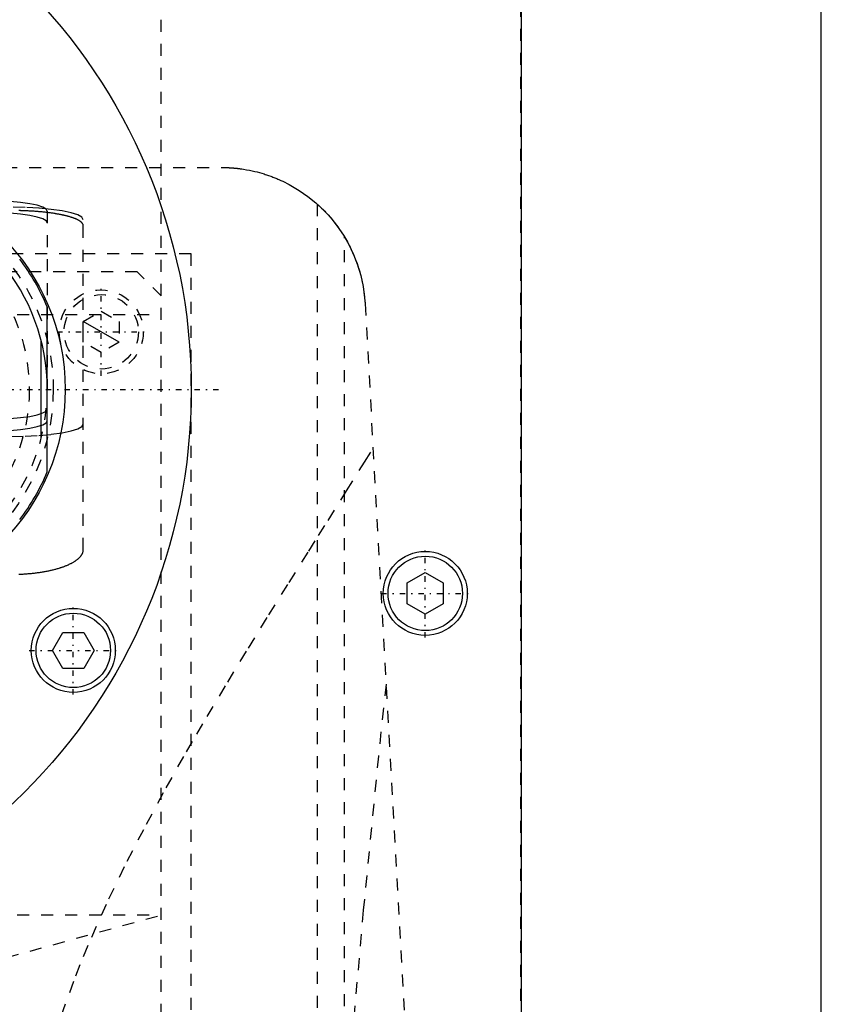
# Model space of a CAD drawing. Extents: x -120 to 120, y -123 to 447.
# Tile 10 of 11: x 33 to 100, y 249 to 331. Entities that reach past the tile are written whole.
import ezdxf

# ---------------------------------------------------------------- set-up
doc = ezdxf.new("R2010")
doc.units = 0
doc.linetypes.add('CENTER', pattern=[1.5, 0.45, -0.5, 0.05, -0.5])
doc.linetypes.add('DASHED', pattern=[2, 1, -1])
for name, color, linetype in [('AM_0', 7, 'CONTINUOUS'), ('AM_10', 7, 'CONTINUOUS'), ('AM_3', 7, 'DASHED'), ('AM_7', 7, 'CENTER')]:
    doc.layers.add(name, color=color, linetype=linetype)

msp = doc.modelspace()

# ---------------------------------------------------------------- linework, layer by layer
at = {"layer": 'AM_0', "color": 7, "linetype": 'CONTINUOUS'}
for p, q in [((75, 380), (75, 68)), ((100, 25), (100, 363)), ((35.5, 293.125), (35.5, 306.875)), ((35, 295.969), (35, 304.031)), ((65.5, 283.866), (67, 284.732)), ((67, 284.732), (68.5, 283.866)), ((65.5, 282.134), (65.5, 283.866)), ((68.5, 283.866), (68.5, 282.134)), ((67, 281.268), (65.5, 282.134)), ((68.5, 282.134), (67, 281.268)), ((35.94, 278.25), (36.806, 279.75)), ((36.806, 279.75), (38.538, 279.75)), ((38.538, 279.75), (39.404, 278.25)), ((36.806, 276.75), (35.94, 278.25)), ((39.404, 278.25), (38.538, 276.75)), ((38.538, 276.75), (36.806, 276.75))]:
    msp.add_line(p, q, dxfattribs=at)
for centre, radius in [((0, 300), 47.5), ((19, 300), 18), ((67, 283), 3.5), ((67, 283), 3.1), ((37.672, 278.25), 3.5), ((37.672, 278.25), 3.1)]:
    msp.add_circle(centre, radius, dxfattribs=at)
for radius, start, end in [(16.5, 0, 240), (17.875, 22.61986, 37.38014), (17.875, 322.61986, 337.38014)]:
    msp.add_arc((19, 300), radius, start, end, dxfattribs=at)
at = {"layer": 'AM_10', "color": 7, "linetype": 'CONTINUOUS'}
msp.add_line((41.5, 303.934), (38.5, 305.666), dxfattribs=at)
at = {"layer": 'AM_3', "color": 6, "linetype": 'DASHED'}
for p, q in [((74.95, 69.05), (74.95, 374.95)), ((45, 307.8), (45, 356.3)), ((-50, 318.5), (50, 318.5)), ((58, 315.444), (58, 116.6)), ((35.5, 314.865), (35.5, 300)), ((38.5, 286.634), (38.5, 314.14)), ((60.267, 116.6), (60.267, 312.713)), ((47.497, 311.3), (-47.497, 311.3)), ((47.497, 218.3), (47.497, 311.3)), ((43, 309.8), (-44, 309.8)), ((45, 307.8), (43, 309.8)), ((45, 221.8), (45, 307.8)), ((61.982, 307.16), (72.484, 116.6)), ((-45, 306.25), (45, 306.25)), ((38.5, 305.666), (40, 306.532)), ((40, 306.532), (41.5, 305.666)), ((38.5, 303.934), (38.5, 305.666)), ((41.5, 305.666), (41.5, 303.934)), ((40, 303.068), (38.5, 303.934)), ((41.5, 303.934), (40, 303.068)), ((-45, 256.2), (45, 256.2)), ((22.5, 250), (45, 256.2))]:
    msp.add_line(p, q, dxfattribs=at)
for points in [[(35.5, 314.865), (35.404, 315.034), (35.119, 315.197), (34.657, 315.347), (34.036, 315.479), (33.278, 315.587), (32.413, 315.667), (31.475, 315.716), (30.5, 315.733)], [(38.5, 314.14), (38.385, 314.344), (38.043, 314.539), (37.489, 314.719), (36.743, 314.877), (35.833, 315.007), (34.796, 315.103), (33.671, 315.162), (32.5, 315.182)], [(35.5, 313.88), (35.404, 314.049), (35.119, 314.212), (34.657, 314.362), (34.036, 314.494), (33.278, 314.602), (32.413, 314.682), (31.475, 314.732), (30.5, 314.748)], [(30.5, 297.5), (31.475, 297.517), (32.413, 297.566), (33.278, 297.646), (34.036, 297.754), (34.657, 297.886), (35.119, 298.036), (35.404, 298.199), (35.5, 298.368)], [(30.5, 296.515), (31.475, 296.532), (32.413, 296.581), (33.278, 296.662), (34.036, 296.769), (34.657, 296.901), (35.119, 297.051), (35.404, 297.214), (35.5, 297.383)], [(32.5, 296.081), (33.671, 296.101), (34.796, 296.16), (35.833, 296.257), (36.743, 296.386), (37.489, 296.544), (38.043, 296.724), (38.385, 296.92), (38.5, 297.123)]]:
    msp.add_lwpolyline(points, dxfattribs=at)
for points in [[(50, 318.5, 0), (50.025, 318.5, 0), (50.075, 318.5, 0), (50.125, 318.499, 0), (50.15, 318.499, 0), (50.175, 318.499, 0), (50.225, 318.498, 0), (50.275, 318.497, 0), (50.324, 318.496, 0), (50.374, 318.494, 0), (50.424, 318.493, 0), (50.449, 318.492, 0), (50.473, 318.491, 0), (50.523, 318.489, 0), (50.572, 318.486, 0), (50.622, 318.484, 0), (50.671, 318.481, 0), (50.72, 318.478, 0), (50.744, 318.477, 0), (50.769, 318.475, 0), (50.817, 318.472, 0), (50.866, 318.469, 0), (50.89, 318.467, 0), (50.914, 318.465, 0), (50.962, 318.461, 0), (51.01, 318.457, 0), (51.034, 318.455, 0), (51.058, 318.453, 0), (51.106, 318.449, 0), (51.153, 318.444, 0), (51.2, 318.44, 0), (51.247, 318.435, 0), (51.293, 318.43, 0), (51.317, 318.428, 0), (51.34, 318.425, 0), (51.386, 318.42, 0), (51.432, 318.414, 0), (51.478, 318.409, 0), (51.523, 318.403, 0), (51.568, 318.397, 0), (51.59, 318.394, 0), (51.613, 318.391, 0), (51.657, 318.385, 0), (51.701, 318.379, 0), (51.854, 318.356, 0), (52.106, 318.314, 0), (52.346, 318.268, 0), (52.462, 318.245, 0), (52.573, 318.221, 0), (52.786, 318.172, 0), (52.99, 318.122, 0), (53.189, 318.069, 0), (53.383, 318.013, 0), (53.573, 317.956, 0), (53.666, 317.926, 0), (53.759, 317.896, 0), (53.942, 317.834, 0), (54.121, 317.77, 0), (54.209, 317.738, 0), (54.296, 317.705, 0), (54.469, 317.637, 0), (54.638, 317.568, 0), (54.721, 317.532, 0), (54.804, 317.497, 0), (54.967, 317.424, 0), (55.127, 317.35, 0), (55.663, 317.08, 0), (56.494, 316.591, 0), (57.217, 316.087, 0), (57.89, 315.541, 0), (58.525, 314.945, 0), (58.827, 314.629, 0), (59.119, 314.3, 0), (59.669, 313.607, 0), (60.172, 312.867, 0), (60.622, 312.083, 0), (61.016, 311.258, 0), (61.35, 310.396, 0), (61.493, 309.953, 0), (61.618, 309.502, 0), (61.818, 308.58, 0), (61.946, 307.638, 0), (61.982, 307.16, 0)], [(58, 315.444, 0), (58.002, 315.442, 0), (58.019, 315.427, 0), (58.053, 315.397, 0), (58.077, 315.375, 0), (58.105, 315.349, 0), (58.175, 315.284, 0), (58.263, 315.202, 0), (58.366, 315.103, 0), (58.485, 314.986, 0), (58.617, 314.852, 0), (58.687, 314.779, 0), (58.759, 314.702, 0), (58.91, 314.538, 0), (59.067, 314.36, 0), (59.237, 314.16, 0), (59.419, 313.935, 0), (59.609, 313.688, 0), (59.706, 313.557, 0), (59.802, 313.422, 0), (59.993, 313.143, 0), (60.178, 312.857, 0), (60.267, 312.713, 0)], [(38.5, 313.644, 0), (38.5, 313.653, 0), (38.499, 313.671, 0), (38.496, 313.689, 0), (38.495, 313.699, 0), (38.493, 313.708, 0), (38.488, 313.726, 0), (38.482, 313.744, 0), (38.475, 313.762, 0), (38.466, 313.781, 0), (38.456, 313.799, 0), (38.451, 313.808, 0), (38.445, 313.818, 0), (38.433, 313.836, 0), (38.419, 313.854, 0), (38.404, 313.873, 0), (38.388, 313.891, 0), (38.371, 313.909, 0), (38.361, 313.919, 0), (38.352, 313.928, 0), (38.332, 313.946, 0), (38.31, 313.964, 0), (38.299, 313.973, 0), (38.288, 313.982, 0), (38.264, 314, 0), (38.238, 314.018, 0), (38.225, 314.027, 0), (38.212, 314.036, 0), (38.184, 314.054, 0), (38.155, 314.072, 0), (38.125, 314.09, 0), (38.093, 314.107, 0), (38.06, 314.125, 0), (38.044, 314.134, 0), (38.026, 314.142, 0), (37.991, 314.16, 0), (37.955, 314.177, 0), (37.917, 314.194, 0), (37.878, 314.211, 0), (37.839, 314.227, 0), (37.818, 314.236, 0), (37.797, 314.244, 0), (37.755, 314.26, 0), (37.712, 314.277, 0), (37.668, 314.293, 0), (37.622, 314.309, 0), (37.576, 314.325, 0), (37.552, 314.332, 0), (37.528, 314.34, 0), (37.48, 314.356, 0), (37.43, 314.371, 0), (37.38, 314.386, 0), (37.329, 314.401, 0), (37.277, 314.415, 0), (37.25, 314.423, 0), (37.224, 314.43, 0), (37.17, 314.444, 0), (37.115, 314.458, 0), (37.06, 314.472, 0), (37.004, 314.485, 0), (36.947, 314.499, 0), (36.918, 314.505, 0), (36.89, 314.512, 0), (36.832, 314.525, 0), (36.773, 314.537, 0), (36.743, 314.544, 0), (36.714, 314.55, 0), (36.653, 314.562, 0), (36.592, 314.574, 0), (36.561, 314.58, 0), (36.529, 314.586, 0), (36.466, 314.598, 0), (36.401, 314.61, 0), (36.336, 314.621, 0), (36.269, 314.633, 0), (36.201, 314.644, 0), (36.167, 314.65, 0), (36.133, 314.655, 0), (36.063, 314.666, 0), (35.992, 314.677, 0), (35.921, 314.687, 0), (35.849, 314.697, 0), (35.775, 314.708, 0), (35.738, 314.713, 0), (35.701, 314.718, 0), (35.626, 314.727, 0), (35.551, 314.737, 0), (35.474, 314.746, 0), (35.397, 314.755, 0), (35.319, 314.764, 0), (35.28, 314.768, 0), (35.24, 314.772, 0), (35.161, 314.781, 0), (35.081, 314.789, 0), (35.001, 314.796, 0), (34.919, 314.804, 0), (34.838, 314.811, 0), (34.797, 314.815, 0), (34.756, 314.818, 0), (34.673, 314.825, 0), (34.59, 314.832, 0), (34.506, 314.838, 0), (34.422, 314.844, 0), (34.338, 314.85, 0), (34.296, 314.853, 0), (34.253, 314.855, 0), (34.168, 314.861, 0), (34.083, 314.866, 0), (34.04, 314.868, 0), (33.998, 314.87, 0), (33.912, 314.875, 0), (33.826, 314.879, 0), (33.783, 314.881, 0), (33.74, 314.883, 0), (33.654, 314.887, 0), (33.568, 314.89, 0), (33.482, 314.893, 0), (33.396, 314.896, 0), (33.309, 314.898, 0), (33.266, 314.9, 0), (33.223, 314.901, 0), (33.137, 314.903, 0)], [(60.267, 312.713, 0), (60.35, 312.572, 0), (60.511, 312.289, 0), (60.665, 312.001, 0), (60.738, 311.856, 0), (60.81, 311.709, 0), (60.948, 311.414, 0), (61.077, 311.115, 0), (61.199, 310.812, 0), (61.312, 310.506, 0), (61.416, 310.197, 0), (61.465, 310.042, 0), (61.512, 309.886, 0), (61.6, 309.572, 0), (61.679, 309.255, 0), (61.75, 308.937, 0), (61.812, 308.617, 0), (61.865, 308.295, 0), (61.888, 308.134, 0), (61.909, 307.972, 0), (61.945, 307.648, 0), (61.972, 307.323, 0), (61.982, 307.16, 0)], [(35.202, 242.828, 0), (35.652, 244.516, 0), (36.686, 247.849, 0), (37.878, 251.128, 0), (38.525, 252.748, 0), (39.202, 254.356, 0), (40.637, 257.536, 0), (42.163, 260.669, 0), (43.759, 263.755, 0), (45.41, 266.795, 0), (47.1, 269.787, 0), (47.955, 271.263, 0), (48.814, 272.727, 0), (50.538, 275.612, 0), (52.26, 278.439, 0), (53.967, 281.203, 0), (55.649, 283.9, 0), (57.296, 286.526, 0), (58.103, 287.811, 0), (58.897, 289.076, 0), (60.445, 291.546, 0), (61.93, 293.931, 0), (62.647, 295.09, 0)], [(33.142, 284.598, 0), (33.228, 284.601, 0), (33.271, 284.603, 0), (33.315, 284.605, 0), (33.401, 284.61, 0), (33.488, 284.614, 0), (33.575, 284.62, 0), (33.661, 284.625, 0), (33.748, 284.631, 0), (33.791, 284.635, 0), (33.834, 284.638, 0), (33.92, 284.645, 0), (34.007, 284.653, 0), (34.05, 284.656, 0), (34.092, 284.66, 0), (34.178, 284.669, 0), (34.263, 284.678, 0), (34.306, 284.682, 0), (34.348, 284.687, 0), (34.433, 284.697, 0), (34.517, 284.707, 0), (34.601, 284.717, 0), (34.685, 284.728, 0), (34.768, 284.74, 0), (34.809, 284.746, 0), (34.85, 284.751, 0), (34.932, 284.764, 0), (35.013, 284.776, 0), (35.094, 284.789, 0), (35.174, 284.803, 0), (35.253, 284.817, 0), (35.293, 284.824, 0), (35.332, 284.831, 0), (35.41, 284.846, 0), (35.488, 284.861, 0), (35.564, 284.876, 0), (35.64, 284.892, 0), (35.715, 284.908, 0), (35.752, 284.916, 0), (35.789, 284.924, 0), (35.862, 284.941, 0), (35.935, 284.958, 0), (36.006, 284.976, 0), (36.077, 284.993, 0), (36.146, 285.011, 0), (36.181, 285.021, 0), (36.215, 285.03, 0), (36.282, 285.048, 0), (36.349, 285.067, 0), (36.414, 285.086, 0), (36.479, 285.106, 0), (36.542, 285.125, 0), (36.574, 285.135, 0), (36.605, 285.145, 0), (36.666, 285.165, 0), (36.726, 285.185, 0), (36.755, 285.195, 0), (36.785, 285.205, 0), (36.843, 285.226, 0), (36.901, 285.247, 0), (36.93, 285.258, 0), (36.959, 285.269, 0), (37.015, 285.291, 0), (37.071, 285.313, 0), (37.126, 285.335, 0), (37.181, 285.358, 0), (37.234, 285.381, 0), (37.261, 285.393, 0), (37.287, 285.405, 0), (37.339, 285.429, 0), (37.39, 285.453, 0), (37.44, 285.477, 0), (37.489, 285.502, 0), (37.537, 285.527, 0), (37.561, 285.54, 0), (37.584, 285.552, 0), (37.63, 285.578, 0), (37.675, 285.604, 0), (37.719, 285.63, 0), (37.762, 285.656, 0), (37.804, 285.682, 0), (37.825, 285.696, 0), (37.845, 285.709, 0), (37.885, 285.736, 0), (37.923, 285.763, 0), (37.96, 285.791, 0), (37.996, 285.818, 0), (38.031, 285.846, 0), (38.048, 285.86, 0), (38.065, 285.874, 0), (38.097, 285.902, 0), (38.129, 285.93, 0), (38.159, 285.958, 0), (38.188, 285.987, 0), (38.215, 286.015, 0), (38.228, 286.029, 0), (38.241, 286.044, 0), (38.266, 286.073, 0), (38.29, 286.101, 0), (38.301, 286.116, 0), (38.312, 286.13, 0), (38.334, 286.159, 0), (38.353, 286.188, 0), (38.363, 286.203, 0), (38.372, 286.217, 0), (38.389, 286.246, 0), (38.405, 286.275, 0), (38.42, 286.304, 0), (38.434, 286.333, 0), (38.446, 286.362, 0), (38.452, 286.377, 0), (38.457, 286.391, 0), (38.466, 286.42, 0), (38.475, 286.449, 0), (38.482, 286.478, 0), (38.488, 286.506, 0), (38.493, 286.535, 0), (38.495, 286.549, 0), (38.496, 286.563, 0), (38.499, 286.592, 0), (38.5, 286.62, 0), (38.5, 286.634, 0)], [(63.73, 275.445, 0), (63.093, 269.445, 0), (61.836, 256.583, 0), (60.603, 242.589, 0), (59.995, 235.173, 0)]]:
    msp.add_polyline3d(points, dxfattribs=at)
for centre, radius in [((19, 300), 17), ((19, 300), 15), ((40, 304.8), 3.5), ((40, 304.8), 3.1)]:
    msp.add_circle(centre, radius, dxfattribs=at)
msp.add_arc((19, 300), 16.5, 240, 0, dxfattribs=at)
at = {"layer": 'AM_7', "color": 4, "linetype": 'CENTER'}
for p, q in [((40, 301.125), (40, 308.475)), ((36.325, 304.8), (43.675, 304.8)), ((-49.875, 300), (49.875, 300)), ((67, 279.325), (67, 286.675)), ((63.325, 283), (70.675, 283)), ((37.672, 274.575), (37.672, 281.925)), ((33.997, 278.25), (41.347, 278.25))]:
    msp.add_line(p, q, dxfattribs=at)

doc.saveas('drawing.dxf')
